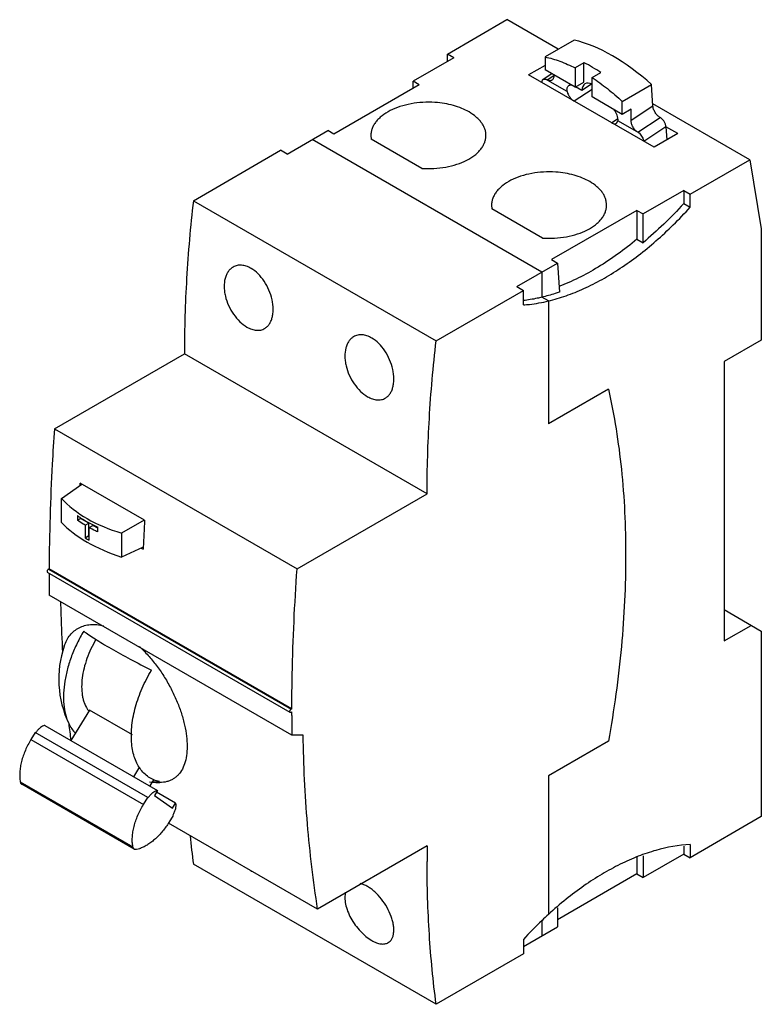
# Model space of a CAD drawing. Header units: millimetres. Extents: x 11 to 89, y 19 to 121.
import ezdxf

# ---------------------------------------------------------------- set-up
doc = ezdxf.new("R2010")
doc.units = ezdxf.units.MM
doc.header["$LTSCALE"] = 9.100674
doc.layers.get('0').update_dxf_attribs({"linetype": 'CONTINUOUS'})

msp = doc.modelspace()

# ---------------------------------------------------------------- linework, layer by layer
at = {"color": 7, "linetype": 'Continuous'}
for p, q in [((56.06, 117.76), (62.27, 121.35)), ((67.62, 118.26), (62.27, 121.35)), ((69.29, 119.22), (66.24, 117.46)), ((56.73, 117.37), (52.49, 114.92)), ((56.06, 116.98), (56.06, 117.76)), ((56.73, 117.37), (56.06, 117.76)), ((66.24, 117.46), (66.24, 116.13)), ((66.24, 116.57), (64.53, 115.59)), ((69.38, 114.31), (66.24, 116.13)), ((70.3, 116.85), (69.38, 116.32)), ((69.38, 116.32), (69.38, 114.31)), ((70.3, 114.84), (70.3, 116.85)), ((77.61, 108.03), (64.53, 115.59)), ((66.95, 115.71), (66.04, 115.11)), ((68.55, 113.84), (66.29, 115.14)), ((66.45, 115.08), (67.15, 115.54)), ((67.15, 115.6), (67.15, 115.49)), ((71.15, 115.3), (72.07, 115.83)), ((71.15, 113.29), (71.15, 115.3)), ((53.12, 114.55), (44.21, 109.41)), ((52.49, 114.19), (52.49, 114.92)), ((53.12, 114.55), (52.49, 114.92)), ((71.15, 114.07), (69.29, 112.84)), ((69.38, 114.31), (70.3, 114.84)), ((70.09, 113.96), (69.43, 114.34)), ((71.09, 114.62), (70.09, 113.96)), ((74.3, 112.82), (77.35, 114.58)), ((77.49, 112.33), (77.35, 114.58)), ((74.3, 111.47), (71.15, 113.29)), ((74.3, 111.47), (74.3, 112.82)), ((75.22, 112), (74.3, 111.47)), ((77.49, 112.33), (75.22, 110.83)), ((75.22, 110.83), (75.22, 112)), ((87.59, 106.73), (77.48, 112.57)), ((73.18, 110.59), (73.83, 111.03)), ((75.92, 109.6), (78.25, 111.14)), ((76.08, 109.49), (73.82, 110.8)), ((78.85, 110.18), (76.53, 108.65)), ((78.85, 110.18), (78.94, 108.8)), ((80.09, 109.47), (78.85, 110.18)), ((39.33, 107.33), (43.58, 109.78)), ((44.21, 109.41), (43.58, 109.78)), ((48.08, 109.27), (48.12, 108.87)), ((80.09, 109.47), (77.61, 108.03)), ((65.92, 95), (41.95, 108.84)), ((53.39, 105.83), (48.12, 108.87)), ((29.56, 102.46), (38.66, 107.72)), ((39.33, 107.33), (38.66, 107.72)), ((81.37, 103.14), (87.59, 106.73)), ((87.59, 106.73), (88.8, 99.51)), ((80.7, 103.53), (76.46, 101.08)), ((80.7, 103.53), (80.7, 102.17)), ((80.7, 103.53), (81.37, 103.14)), ((81.37, 101.78), (81.37, 103.14)), ((29.56, 102.46), (54.88, 87.85)), ((60.66, 102), (60.7, 101.6)), ((80.7, 102.17), (81.37, 101.78)), ((65.98, 98.56), (60.7, 101.6)), ((75.82, 101.45), (66.91, 96.31)), ((75.82, 101.45), (75.82, 98.44)), ((75.82, 101.45), (76.46, 101.08)), ((76.46, 98.07), (76.46, 101.08)), ((88.8, 99.51), (88.8, 87.92)), ((75.82, 98.44), (76.46, 98.07)), ((63.31, 93.49), (67.55, 95.94)), ((66.91, 96.31), (67.55, 95.94)), ((67.55, 95.94), (67.74, 92.92)), ((65.92, 95), (65.92, 92.39)), ((54.88, 87.85), (63.98, 93.1)), ((63.31, 93.49), (63.98, 93.1)), ((63.98, 91.59), (63.98, 93.1)), ((66.59, 92), (65.92, 92.39)), ((66.59, 92), (66.59, 79.18)), ((88.8, 87.92), (84.91, 85.67)), ((15.07, 78.66), (28.62, 86.49)), ((53.94, 71.87), (28.62, 86.49)), ((84.91, 85.67), (84.91, 56.52)), ((72.85, 82.79), (66.59, 79.18)), ((15.07, 78.66), (40.38, 64.05)), ((17.74, 72.76), (17.76, 73)), ((17.74, 72.76), (17.76, 73)), ((24.47, 69.12), (17.76, 73)), ((15.81, 71.4), (17.93, 72.89)), ((15.81, 68.89), (15.81, 71.4)), ((40.38, 64.05), (53.94, 71.87)), ((17.47, 69.6), (17.47, 69.11)), ((17.47, 69.11), (17.8, 69.31)), ((17.8, 69.31), (17.8, 69.38)), ((18.65, 68.82), (17.8, 69.31)), ((24.44, 69.14), (22.08, 67.78)), ((18.27, 68.59), (18.65, 68.82)), ((18.27, 68.59), (18.27, 67.29)), ((18.65, 67.51), (18.65, 68.82)), ((18.69, 68.35), (19.08, 68.57)), ((18.69, 67.04), (18.69, 68.35)), ((19.59, 68.28), (19.08, 68.57)), ((19.59, 67.89), (19.59, 68.38)), ((18.27, 67.29), (18.65, 67.51)), ((18.69, 67.49), (18.65, 67.51)), ((22.08, 67.78), (22.08, 65.27)), ((24.34, 66.31), (22.08, 65.27)), ((24.13, 66.22), (24.33, 66.1)), ((24.34, 66.31), (24.33, 66.1)), ((24.34, 66.31), (24.33, 66.1)), ((14.3, 63.77), (14.35, 63.68)), ((14.52, 64.05), (14.45, 64.01)), ((14.45, 64.01), (39.76, 49.4)), ((39.83, 49.44), (14.52, 64.05)), ((39.66, 49.06), (14.35, 63.68)), ((14.52, 63.58), (14.52, 63.36)), ((39.84, 46.69), (14.53, 61.3)), ((84.91, 59.79), (88.8, 57.54)), ((84.91, 56.52), (87.74, 58.15)), ((88.8, 57.54), (88.8, 38.19)), ((39.83, 49.44), (39.76, 49.4)), ((18.73, 49.3), (16.78, 46.15)), ((23.2, 46.72), (18.73, 49.3)), ((39.66, 49.06), (39.62, 49.15)), ((39.76, 49.07), (39.66, 49.06)), ((39.76, 49.07), (39.83, 49.11)), ((39.83, 48.74), (39.83, 49.11)), ((14.08, 47.71), (25.82, 40.93)), ((16.56, 47.93), (16.57, 47.9)), ((16.56, 47.92), (16.56, 47.89)), ((13.07, 46.96), (12.62, 46.23)), ((24.81, 40.18), (13.07, 46.96)), ((41.01, 46.69), (39.84, 46.69)), ((12.62, 46.23), (24.36, 39.46)), ((72.85, 46.05), (66.59, 42.44)), ((23.36, 42.35), (23.99, 43.37)), ((66.59, 42.44), (66.59, 27.98)), ((11.51, 41.82), (23.25, 35.04)), ((23.4, 34.79), (11.66, 41.56)), ((25.41, 42.04), (25.01, 41.4)), ((24.36, 39.46), (24.81, 40.18)), ((24.81, 40.18), (24.85, 40.15)), ((25.82, 40.93), (25.49, 40.4)), ((25.49, 40.4), (27.38, 39.06)), ((27.71, 39.6), (25.71, 40.75)), ((27.38, 39.06), (27.71, 39.6)), ((27.46, 38.31), (27.01, 37.58)), ((27.41, 38.34), (27.46, 38.31)), ((88.8, 38.19), (81.37, 33.9)), ((42.52, 28.54), (26.97, 37.51)), ((53.95, 35.14), (42.52, 28.54)), ((80.7, 35.11), (80.7, 34.29)), ((81.37, 35.27), (81.37, 33.9)), ((75.82, 33.96), (75.82, 32.21)), ((80.7, 34.29), (76.46, 31.84)), ((76.46, 34.11), (76.46, 31.84)), ((80.7, 34.29), (81.37, 33.9)), ((54.88, 18.61), (29.56, 33.22)), ((75.82, 32.21), (67.55, 27.43)), ((75.82, 32.21), (76.46, 31.84)), ((67.55, 28.69), (67.55, 26.7)), ((65.92, 27.35), (65.92, 25.76)), ((63.98, 24.64), (67.55, 26.7)), ((63.98, 25.37), (63.98, 23.86)), ((63.98, 23.86), (54.88, 18.61))]:
    msp.add_line(p, q, dxfattribs=at)
for centre, radius, start, end in [((62.6, 101.49), 17.19, 59.958, 63.3635), ((61.72, 99.95), 18.95, 56.9052, 59.9885), ((245.23, 57.36), 221.07, 176.9524, 177.6797), ((25.63, 79.55), 14.31, 239.0195, 240.9816), ((216.54, 63.36), 202.02, 179.9996, 180.5833), ((26.32, 52.54), 10.8, 161.3664, 205.46), ((20.85, 50.93), 2.79, 212.3119, 218.1084), ((20.74, 50.85), 2.65, 218.1695, 218.6638), ((241.26, 48.74), 201.43, 179.9987, 180.5842), ((138.34, 61.99), 122.59, 186.6011, 187.4216), ((26.32, 52.54), 10.8, 262.9092, 267.6315), ((25.58, 49.77), 7.94, 267.8819, 273.2319), ((26.03, 45.36), 3.62, 267.6097, 270.4205), ((133.43, 46.88), 104.76, 185.858, 187.4902), ((182.49, 33.49), 128.56, 179.2688, 179.9993), ((37.51, 35.87), 3.86, 239.0748, 239.9976), ((37.44, 35.76), 3.73, 239.998, 240.9534)]:
    msp.add_arc(centre, radius, start, end, dxfattribs=at)
for centre, major_axis, ratio, start_param, end_param in [((74.25, 102.32), (-10.62, 16.2), 0.535762, -1.113544, -0.515523), ((71.19, 113.32), (-0.77, 1.35), 0.577943, 5.533006, 7.071621), ((29.15, 76.1), (15.09, 0.73), 0.606887, -2.68362, -2.087275), ((29.15, 72.36), (15.1, -0.65), 0.546371, -2.630787, -2.034442)]:
    msp.add_ellipse(centre, major_axis=major_axis, ratio=ratio, start_param=start_param, end_param=end_param, dxfattribs=at)
for points, knots in [([(66.24, 117.46), (66.77, 117.35), (67.84, 117.03), (68.87, 116.58), (69.38, 116.32)], [0, 0, 0, 0, 0.483411, 1, 1, 1, 1]), ([(65.92, 114.78), (65.92, 114.82), (65.92, 114.89), (65.94, 114.98), (65.98, 115.06), (66.02, 115.1), (66.04, 115.11)], [0, 0, 0, 0, 0.293044, 0.553017, 0.784746, 1, 1, 1, 1]), ([(66.04, 115.11), (66.06, 115.12), (66.1, 115.14), (66.16, 115.15), (66.22, 115.15), (66.27, 115.15), (66.29, 115.14)], [0, 0, 0, 0, 0.227657, 0.465303, 0.721205, 1, 1, 1, 1]), ([(66.29, 115.14), (66.31, 115.14), (66.36, 115.12), (66.41, 115.1), (66.45, 115.08)], [0, 0, 0, 0, 0.235965, 1, 1, 1, 1]), ([(66.96, 115.04), (66.95, 115.03), (66.91, 115.01), (66.83, 114.98), (66.72, 114.97), (66.58, 115.01), (66.49, 115.05), (66.45, 115.08)], [0, 0, 0, 0, 0.108659, 0.218805, 0.450894, 0.709523, 1, 1, 1, 1]), ([(67.15, 115.49), (67.15, 115.44), (67.15, 115.34), (67.11, 115.22), (67.05, 115.11), (66.99, 115.06), (66.96, 115.04)], [0, 0, 0, 0, 0.288502, 0.548058, 0.782167, 1, 1, 1, 1]), ([(71.15, 115.3), (71.7, 114.94), (72.78, 114.16), (73.8, 113.29), (74.3, 112.82)], [0, 0, 0, 0, 0.488374, 1, 1, 1, 1]), ([(68.53, 114.03), (68.53, 114.08), (68.54, 114.18), (68.58, 114.31), (68.64, 114.41), (68.69, 114.46), (68.72, 114.48)], [0, 0, 0, 0, 0.288473, 0.548031, 0.782154, 1, 1, 1, 1]), ([(68.72, 114.48), (68.74, 114.5), (68.79, 114.52), (68.89, 114.55), (68.97, 114.54), (69.02, 114.53)], [0, 0, 0, 0, 0.236352, 0.478041, 1, 1, 1, 1]), ([(68.55, 113.84), (68.55, 113.85), (68.54, 113.92), (68.53, 113.99), (68.53, 114.03)], [0, 0, 0, 0, 0.259375, 1, 1, 1, 1]), ([(68.55, 113.84), (68.58, 113.74), (68.65, 113.55), (68.8, 113.28), (69, 113.04), (69.15, 112.91), (69.23, 112.86)], [0, 0, 0, 0, 0.245152, 0.505661, 0.76319, 1, 1, 1, 1]), ([(54.76, 112.71), (54.34, 112.74), (53.51, 112.74), (52.28, 112.6), (51.13, 112.31), (50.1, 111.9), (49.37, 111.44), (48.89, 111.02), (48.6, 110.7), (48.37, 110.35), (48.2, 110), (48.1, 109.64), (48.08, 109.39), (48.08, 109.27)], [0, 0, 0, 0, 0.153001, 0.303943, 0.448534, 0.583069, 0.704962, 0.7609, 0.813545, 0.863188, 0.910314, 0.955627, 1, 1, 1, 1]), ([(58.32, 111.72), (58.07, 111.86), (57.54, 112.12), (56.68, 112.41), (55.74, 112.61), (55.09, 112.69), (54.76, 112.71)], [0, 0, 0, 0, 0.229527, 0.475183, 0.733454, 1, 1, 1, 1]), ([(73.84, 110.97), (73.84, 111.02), (73.83, 111.11), (73.79, 111.3), (73.71, 111.54), (73.56, 111.81), (73.42, 111.96), (73.35, 112.03)], [0, 0, 0, 0, 0.111489, 0.23046, 0.484075, 0.746264, 1, 1, 1, 1]), ([(78.25, 111.14), (78.2, 111.16), (78.1, 111.23), (77.97, 111.35), (77.84, 111.49), (77.73, 111.65), (77.64, 111.82), (77.56, 111.99), (77.51, 112.16), (77.5, 112.28), (77.49, 112.33)], [0, 0, 0, 0, 0.115068, 0.239539, 0.370451, 0.504414, 0.637768, 0.766896, 0.888547, 1, 1, 1, 1]), ([(60.08, 109.27), (60.08, 109.38), (60.06, 109.61), (59.97, 109.95), (59.82, 110.28), (59.62, 110.6), (59.37, 110.91), (58.95, 111.31), (58.58, 111.56), (58.32, 111.72)], [0, 0, 0, 0, 0.108046, 0.218131, 0.33211, 0.451494, 0.577438, 0.710733, 1, 1, 1, 1]), ([(73.84, 110.97), (73.84, 110.96), (73.83, 110.9), (73.83, 110.84), (73.82, 110.8)], [0, 0, 0, 0, 0.262023, 1, 1, 1, 1]), ([(78.85, 110.18), (78.85, 110.22), (78.84, 110.31), (78.8, 110.45), (78.74, 110.59), (78.66, 110.72), (78.57, 110.85), (78.47, 110.96), (78.36, 111.06), (78.29, 111.11), (78.25, 111.14)], [0, 0, 0, 0, 0.111431, 0.233115, 0.362229, 0.495586, 0.629552, 0.760449, 0.884955, 1, 1, 1, 1]), ([(73.21, 110.56), (73.25, 110.54), (73.34, 110.51), (73.46, 110.48), (73.56, 110.49), (73.62, 110.51), (73.65, 110.53), (73.67, 110.54)], [0, 0, 0, 0, 0.29415, 0.554184, 0.785279, 0.893781, 1, 1, 1, 1]), ([(73.67, 110.54), (73.69, 110.55), (73.72, 110.58), (73.77, 110.64), (73.8, 110.71), (73.81, 110.77), (73.82, 110.8)], [0, 0, 0, 0, 0.229078, 0.467401, 0.722792, 1, 1, 1, 1]), ([(75.92, 109.6), (75.87, 109.63), (75.78, 109.7), (75.65, 109.82), (75.52, 109.97), (75.42, 110.13), (75.33, 110.31), (75.27, 110.48), (75.23, 110.66), (75.22, 110.78), (75.22, 110.83)], [0, 0, 0, 0, 0.114152, 0.237364, 0.367032, 0.500066, 0.633075, 0.762684, 0.885843, 1, 1, 1, 1]), ([(53.39, 105.83), (53.81, 105.8), (54.65, 105.79), (55.88, 105.94), (57.03, 106.22), (58.05, 106.64), (58.79, 107.09), (59.26, 107.51), (59.56, 107.84), (59.79, 108.18), (59.95, 108.53), (60.06, 108.9), (60.08, 109.15), (60.08, 109.27)], [0, 0, 0, 0, 0.153004, 0.303954, 0.448548, 0.583086, 0.704981, 0.760918, 0.813563, 0.863206, 0.910337, 0.955648, 1, 1, 1, 1]), ([(75.92, 109.6), (75.94, 109.6), (75.99, 109.56), (76.04, 109.52), (76.08, 109.49)], [0, 0, 0, 0, 0.238984, 1, 1, 1, 1]), ([(76.08, 109.49), (76.14, 109.44), (76.25, 109.31), (76.39, 109.11), (76.47, 108.92), (76.51, 108.77), (76.52, 108.7), (76.52, 108.66)], [0, 0, 0, 0, 0.254288, 0.517861, 0.771931, 0.890168, 1, 1, 1, 1]), ([(67.35, 105.44), (66.93, 105.47), (66.09, 105.47), (64.87, 105.33), (63.71, 105.05), (62.69, 104.63), (61.96, 104.17), (61.48, 103.75), (61.19, 103.43), (60.96, 103.09), (60.79, 102.73), (60.69, 102.37), (60.66, 102.12), (60.66, 102)], [0, 0, 0, 0, 0.153001, 0.303943, 0.448534, 0.583069, 0.704962, 0.7609, 0.813545, 0.863188, 0.910314, 0.955627, 1, 1, 1, 1]), ([(70.91, 104.45), (70.66, 104.59), (70.13, 104.85), (69.26, 105.14), (68.33, 105.35), (67.68, 105.42), (67.35, 105.44)], [0, 0, 0, 0, 0.229527, 0.475183, 0.733454, 1, 1, 1, 1]), ([(72.66, 102), (72.66, 102.11), (72.64, 102.34), (72.56, 102.68), (72.41, 103.02), (72.21, 103.34), (71.96, 103.64), (71.54, 104.04), (71.17, 104.3), (70.91, 104.45)], [0, 0, 0, 0, 0.108046, 0.218131, 0.33211, 0.451494, 0.577438, 0.710733, 1, 1, 1, 1]), ([(29.56, 102.46), (29.25, 99.77), (28.79, 94.45), (28.62, 89.11), (28.62, 86.49)], [0, 0, 0, 0, 0.508115, 1, 1, 1, 1]), ([(65.98, 98.56), (66.4, 98.53), (67.24, 98.53), (68.46, 98.67), (69.61, 98.95), (70.64, 99.37), (71.37, 99.83), (71.85, 100.25), (72.14, 100.57), (72.37, 100.91), (72.54, 101.27), (72.64, 101.63), (72.66, 101.88), (72.66, 102)], [0, 0, 0, 0, 0.153004, 0.303954, 0.448548, 0.583086, 0.704981, 0.760918, 0.813563, 0.863206, 0.910337, 0.955648, 1, 1, 1, 1]), ([(66.59, 92), (67.21, 92.15), (68.47, 92.52), (70.34, 93.28), (72.23, 94.24), (74.12, 95.4), (76, 96.74), (77.85, 98.26), (79.65, 99.94), (80.81, 101.15), (81.37, 101.78)], [0, 0, 0, 0, 0.106613, 0.218828, 0.33661, 0.459853, 0.588264, 0.72144, 0.858914, 1, 1, 1, 1]), ([(80.7, 102.17), (80.03, 101.42), (78.66, 100.01), (77.2, 98.69), (76.46, 98.07)], [0, 0, 0, 0, 0.508087, 1, 1, 1, 1]), ([(75.82, 98.44), (75.17, 97.89), (73.85, 96.87), (71.82, 95.52), (69.77, 94.38), (68.38, 93.77), (67.69, 93.51)], [0, 0, 0, 0, 0.267074, 0.523298, 0.767748, 1, 1, 1, 1]), ([(35.58, 95.4), (35.42, 95.49), (35.1, 95.64), (34.59, 95.75), (34.12, 95.72), (33.83, 95.61), (33.7, 95.53)], [0, 0, 0, 0, 0.279839, 0.535476, 0.772212, 1, 1, 1, 1]), ([(33.7, 95.53), (33.6, 95.48), (33.41, 95.34), (33.18, 95.06), (32.99, 94.73), (32.81, 94.21), (32.75, 93.62), (32.8, 93), (32.92, 92.33), (33.21, 91.51), (33.72, 90.6), (34.37, 89.83), (34.88, 89.43), (35.15, 89.27)], [0, 0, 0, 0, 0.046189, 0.094173, 0.144984, 0.199288, 0.318901, 0.384132, 0.452241, 0.593956, 0.73733, 0.874848, 1, 1, 1, 1]), ([(36.99, 89.12), (37.09, 89.18), (37.27, 89.31), (37.49, 89.58), (37.67, 89.91), (37.8, 90.29), (37.87, 90.71), (37.9, 91.33), (37.79, 92.16), (37.47, 93.14), (36.98, 94.06), (36.35, 94.84), (35.84, 95.25), (35.58, 95.4)], [0, 0, 0, 0, 0.044918, 0.091857, 0.141982, 0.195997, 0.254144, 0.316291, 0.450508, 0.593188, 0.737044, 0.874655, 1, 1, 1, 1]), ([(67.74, 92.92), (67.59, 92.87), (66.99, 92.67), (66.38, 92.5), (65.92, 92.39)], [0, 0, 0, 0, 0.254815, 1, 1, 1, 1]), ([(65.92, 92.39), (65.76, 92.35), (65.12, 92.2), (64.46, 92.09), (63.98, 92.04)], [0, 0, 0, 0, 0.255267, 1, 1, 1, 1]), ([(63.98, 91.59), (64.19, 91.6), (65.07, 91.68), (65.94, 91.84), (66.59, 92)], [0, 0, 0, 0, 0.243257, 1, 1, 1, 1]), ([(35.15, 89.27), (35.3, 89.18), (35.62, 89.03), (36.12, 88.92), (36.51, 88.94), (36.8, 89.02), (36.93, 89.09), (36.99, 89.12)], [0, 0, 0, 0, 0.283567, 0.540221, 0.77514, 0.88807, 1, 1, 1, 1]), ([(48.16, 88.13), (48, 88.23), (47.68, 88.38), (47.18, 88.48), (46.7, 88.45), (46.41, 88.34), (46.28, 88.27)], [0, 0, 0, 0, 0.279839, 0.535476, 0.772212, 1, 1, 1, 1]), ([(46.28, 88.27), (46.18, 88.21), (46, 88.07), (45.76, 87.8), (45.58, 87.47), (45.4, 86.94), (45.34, 86.35), (45.39, 85.73), (45.51, 85.06), (45.79, 84.24), (46.31, 83.33), (46.95, 82.56), (47.47, 82.16), (47.73, 82.01)], [0, 0, 0, 0, 0.046189, 0.094173, 0.144984, 0.199288, 0.318901, 0.384132, 0.452241, 0.593956, 0.73733, 0.874848, 1, 1, 1, 1]), ([(49.58, 81.85), (49.67, 81.91), (49.85, 82.05), (50.08, 82.31), (50.26, 82.64), (50.38, 83.02), (50.46, 83.44), (50.48, 84.06), (50.38, 84.89), (50.06, 85.88), (49.57, 86.8), (48.94, 87.58), (48.43, 87.98), (48.16, 88.13)], [0, 0, 0, 0, 0.044918, 0.091857, 0.141982, 0.195997, 0.254144, 0.316291, 0.450508, 0.593188, 0.737044, 0.874655, 1, 1, 1, 1]), ([(53.94, 71.87), (53.94, 74.5), (54.1, 79.83), (54.57, 85.15), (54.88, 87.85)], [0, 0, 0, 0, 0.491885, 1, 1, 1, 1]), ([(72.85, 82.79), (73.47, 80.04), (74.38, 74.28), (74.65, 68.46), (74.65, 65.46)], [0, 0, 0, 0, 0.484543, 1, 1, 1, 1]), ([(47.73, 82.01), (47.89, 81.92), (48.21, 81.77), (48.7, 81.65), (49.1, 81.67), (49.38, 81.76), (49.52, 81.82), (49.58, 81.85)], [0, 0, 0, 0, 0.283567, 0.540221, 0.77514, 0.88807, 1, 1, 1, 1]), ([(15.07, 78.66), (14.98, 77.43), (14.68, 72.56), (14.53, 67.69), (14.52, 64.05)], [0, 0, 0, 0, 0.253629, 1, 1, 1, 1]), ([(17.47, 69.6), (17.79, 69.37), (18.48, 68.93), (19.21, 68.56), (19.59, 68.38)], [0, 0, 0, 0, 0.487575, 1, 1, 1, 1]), ([(18.27, 68.59), (18.2, 68.64), (17.93, 68.8), (17.66, 68.98), (17.47, 69.11)], [0, 0, 0, 0, 0.253952, 1, 1, 1, 1]), ([(19.59, 67.89), (19.51, 67.92), (19.21, 68.07), (18.91, 68.23), (18.69, 68.35)], [0, 0, 0, 0, 0.253497, 1, 1, 1, 1]), ([(74.65, 65.46), (74.65, 62.29), (74.33, 55.78), (73.44, 49.33), (72.85, 46.05)], [0, 0, 0, 0, 0.487642, 1, 1, 1, 1]), ([(14.45, 64.01), (14.43, 64), (14.39, 63.97), (14.34, 63.91), (14.31, 63.84), (14.3, 63.79), (14.3, 63.77)], [0, 0, 0, 0, 0.237242, 0.499998, 0.762755, 1, 1, 1, 1]), ([(39.83, 49.44), (39.84, 50.64), (39.89, 55.51), (40.12, 60.38), (40.38, 64.05)], [0, 0, 0, 0, 0.246373, 1, 1, 1, 1]), ([(15.71, 60.61), (15.72, 60.17), (15.77, 58.4), (15.84, 56.64), (15.92, 55.32)], [0, 0, 0, 0, 0.252027, 1, 1, 1, 1]), ([(18.12, 57.55), (17.88, 57.14), (17.42, 56.29), (16.85, 54.97), (16.42, 53.65), (16.14, 52.35), (16, 51.1), (16.03, 49.6), (16.28, 48.52), (16.57, 47.9)], [0, 0, 0, 0, 0.143778, 0.285714, 0.423688, 0.555773, 0.680358, 0.796281, 1, 1, 1, 1]), ([(16.09, 55.99), (16.16, 56.2), (16.33, 56.6), (16.68, 57.14), (17.12, 57.58), (17.63, 57.91), (18.2, 58.14), (18.84, 58.25), (19.52, 58.24), (19.98, 58.17), (20.21, 58.11)], [0, 0, 0, 0, 0.129657, 0.252238, 0.370306, 0.486928, 0.605384, 0.728783, 0.859703, 1, 1, 1, 1]), ([(18.12, 57.55), (18.3, 57.42), (18.69, 57.14), (19.35, 56.7), (20.12, 56.23), (20.67, 55.9), (20.97, 55.73)], [0, 0, 0, 0, 0.196274, 0.430601, 0.699809, 1, 1, 1, 1]), ([(19.4, 56.68), (19.21, 56.36), (18.87, 55.71), (18.45, 54.7), (18.14, 53.69), (17.95, 52.7), (17.89, 51.76), (17.94, 51.01), (18.05, 50.47), (18.2, 49.98), (18.36, 49.64), (18.49, 49.44)], [0, 0, 0, 0, 0.14625, 0.290248, 0.429578, 0.562089, 0.686048, 0.800339, 0.853778, 0.904786, 1, 1, 1, 1]), ([(20.97, 55.73), (21.63, 55.35), (23.03, 54.58), (24.45, 53.85), (25.2, 53.47)], [0, 0, 0, 0, 0.476177, 1, 1, 1, 1]), ([(23.93, 55.95), (24.24, 55.65), (24.86, 55.02), (25.71, 53.99), (26.49, 52.87), (27.17, 51.68), (27.76, 50.47), (28.23, 49.25), (28.59, 48.05), (28.82, 46.9), (28.92, 45.81), (28.89, 44.81), (28.74, 43.93), (28.45, 43.16), (28.09, 42.64), (27.74, 42.31), (27.46, 42.11), (27.14, 41.95), (26.68, 41.79), (26.31, 41.75), (26.06, 41.75)], [0, 0, 0, 0, 0.075734, 0.154055, 0.233784, 0.313688, 0.392522, 0.469081, 0.542244, 0.611032, 0.67466, 0.732626, 0.784819, 0.831681, 0.874387, 0.894828, 0.91504, 0.935355, 0.956105, 1, 1, 1, 1]), ([(26.03, 41.84), (25.82, 41.89), (25.43, 42.01), (24.88, 42.31), (24.39, 42.71), (23.98, 43.2), (23.64, 43.79), (23.38, 44.45), (23.2, 45.19), (23.1, 46), (23.08, 46.86), (23.17, 48.09), (23.5, 49.7), (24.19, 51.62), (24.83, 52.86), (25.2, 53.47)], [0, 0, 0, 0, 0.046813, 0.092898, 0.139378, 0.187334, 0.237691, 0.291133, 0.348097, 0.408786, 0.473204, 0.541185, 0.686396, 0.840897, 1, 1, 1, 1]), ([(39.66, 49.29), (39.67, 49.31), (39.7, 49.35), (39.74, 49.39), (39.76, 49.4)], [0, 0, 0, 0, 0.525514, 1, 1, 1, 1]), ([(39.62, 49.15), (39.62, 49.18), (39.63, 49.23), (39.65, 49.27), (39.66, 49.29)], [0, 0, 0, 0, 0.474488, 1, 1, 1, 1]), ([(13.94, 47.67), (13.86, 47.64), (13.71, 47.56), (13.49, 47.39), (13.29, 47.18), (13.17, 47.01), (13.12, 46.93)], [0, 0, 0, 0, 0.219039, 0.462717, 0.725635, 1, 1, 1, 1]), ([(14.08, 47.71), (14.07, 47.71), (14.02, 47.7), (13.97, 47.68), (13.94, 47.67)], [0, 0, 0, 0, 0.24214, 1, 1, 1, 1]), ([(16.57, 47.9), (16.66, 47.71), (16.86, 47.36), (17.11, 47.04), (17.25, 46.89)], [0, 0, 0, 0, 0.511622, 1, 1, 1, 1]), ([(42.52, 28.54), (42.06, 31.48), (41.35, 37.52), (41.06, 43.6), (41.01, 46.69)], [0, 0, 0, 0, 0.490115, 1, 1, 1, 1]), ([(12.62, 46.23), (12.4, 45.87), (12.11, 45.31), (11.81, 44.54), (11.63, 43.96), (11.51, 43.39), (11.45, 42.84), (11.44, 42.32), (11.48, 41.98), (11.51, 41.82)], [0, 0, 0, 0, 0.273251, 0.407214, 0.537491, 0.662832, 0.782176, 0.894731, 1, 1, 1, 1]), ([(11.51, 41.82), (11.51, 41.79), (11.53, 41.74), (11.56, 41.66), (11.61, 41.61), (11.64, 41.58), (11.66, 41.56)], [0, 0, 0, 0, 0.278381, 0.53418, 0.772013, 1, 1, 1, 1]), ([(24.85, 40.15), (24.91, 40.23), (25.03, 40.4), (25.23, 40.61), (25.44, 40.78), (25.6, 40.86), (25.68, 40.89)], [0, 0, 0, 0, 0.27433, 0.537297, 0.781006, 1, 1, 1, 1]), ([(25.68, 40.89), (25.69, 40.9), (25.73, 40.91), (25.78, 40.93), (25.82, 40.93)], [0, 0, 0, 0, 0.258181, 1, 1, 1, 1]), ([(23.25, 35.04), (23.22, 35.2), (23.18, 35.54), (23.19, 36.06), (23.25, 36.61), (23.37, 37.18), (23.54, 37.76), (23.84, 38.53), (24.14, 39.1), (24.36, 39.46)], [0, 0, 0, 0, 0.105269, 0.217824, 0.337168, 0.462509, 0.592786, 0.726749, 1, 1, 1, 1]), ([(27.71, 39.6), (27.73, 39.5), (27.74, 39.3), (27.69, 38.98), (27.58, 38.66), (27.47, 38.44), (27.41, 38.34)], [0, 0, 0, 0, 0.215417, 0.459497, 0.724713, 1, 1, 1, 1]), ([(27.01, 37.58), (26.81, 37.27), (26.49, 36.81), (26, 36.26), (25.62, 35.89), (25.23, 35.56), (24.84, 35.28), (24.44, 35.05), (24.16, 34.93), (24.03, 34.88)], [0, 0, 0, 0, 0.274148, 0.407568, 0.5371, 0.661792, 0.780851, 0.89372, 1, 1, 1, 1]), ([(23.4, 34.79), (23.38, 34.8), (23.34, 34.83), (23.3, 34.89), (23.26, 34.96), (23.25, 35.01), (23.25, 35.04)], [0, 0, 0, 0, 0.227988, 0.46582, 0.721619, 1, 1, 1, 1]), ([(81.37, 35.27), (80.17, 35.21), (78.32, 34.88), (75.92, 34.07), (74.04, 33.23), (72.15, 32.2), (70.26, 30.97), (68.39, 29.57), (67.19, 28.53), (66.59, 27.98)], [0, 0, 0, 0, 0.215244, 0.331577, 0.453906, 0.582187, 0.716215, 0.855677, 1, 1, 1, 1]), ([(23.64, 34.76), (23.6, 34.75), (23.54, 34.75), (23.46, 34.76), (23.42, 34.78), (23.4, 34.79)], [0, 0, 0, 0, 0.524385, 0.765716, 1, 1, 1, 1]), ([(24.03, 34.88), (23.99, 34.87), (23.87, 34.82), (23.74, 34.78), (23.64, 34.76)], [0, 0, 0, 0, 0.256116, 1, 1, 1, 1]), ([(54.88, 18.61), (54.56, 21.03), (54.09, 25.98), (53.94, 30.96), (53.94, 33.5)], [0, 0, 0, 0, 0.490667, 1, 1, 1, 1]), ([(47.73, 30.89), (47.61, 30.97), (47.36, 31.09), (47.1, 31.18), (46.97, 31.2)], [0, 0, 0, 0, 0.523136, 1, 1, 1, 1]), ([(49.88, 25.04), (49.96, 25.08), (50.11, 25.2), (50.28, 25.44), (50.4, 25.74), (50.46, 26.08), (50.48, 26.46), (50.43, 26.88), (50.34, 27.33), (50.14, 27.95), (49.78, 28.73), (49.2, 29.6), (48.62, 30.23), (48.12, 30.65), (47.86, 30.82), (47.73, 30.89)], [0, 0, 0, 0, 0.039141, 0.080034, 0.124572, 0.173956, 0.228694, 0.288766, 0.353761, 0.422954, 0.569968, 0.72119, 0.867243, 0.935771, 1, 1, 1, 1]), ([(45.43, 30.32), (45.38, 30.13), (45.34, 29.7), (45.42, 29.03), (45.64, 28.31), (45.98, 27.58), (46.43, 26.87), (46.96, 26.23), (47.53, 25.68), (47.95, 25.39), (48.16, 25.26)], [0, 0, 0, 0, 0.097025, 0.208886, 0.333936, 0.468525, 0.60785, 0.746467, 0.878848, 1, 1, 1, 1]), ([(66.59, 27.98), (66.37, 27.78), (65.47, 26.94), (64.61, 26.06), (63.98, 25.37)], [0, 0, 0, 0, 0.246385, 1, 1, 1, 1]), ([(48.16, 25.26), (48.32, 25.17), (48.63, 25.02), (49.09, 24.9), (49.46, 24.89), (49.72, 24.96), (49.83, 25.01), (49.88, 25.04)], [0, 0, 0, 0, 0.300709, 0.564078, 0.793057, 0.898322, 1, 1, 1, 1])]:
    msp.add_open_spline(points, degree=3, knots=knots, dxfattribs=at)

doc.saveas('drawing.dxf')
